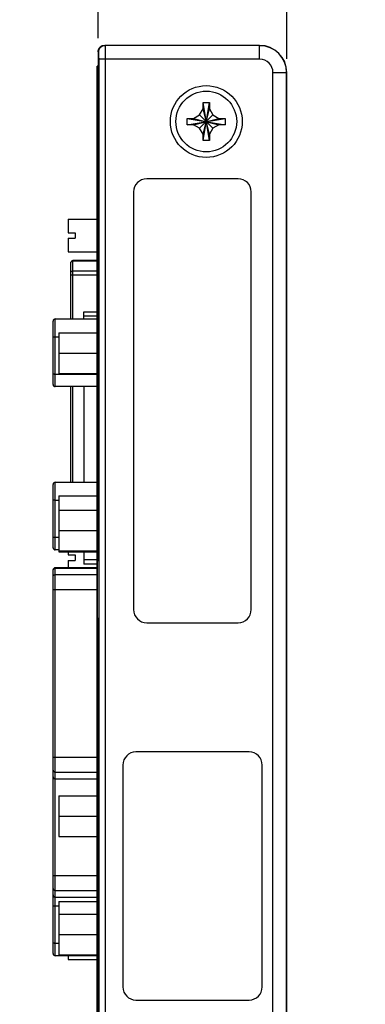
# Model space of a CAD drawing. Header units: inches. Extents: x 0 to 34, y 0 to 22.
# Tile 60 of 89: x 17.3 to 18.9, y 13 to 17.5. Entities that reach past the tile are written whole.
import ezdxf

# ---------------------------------------------------------------- set-up
doc = ezdxf.new("R2010")
doc.units = ezdxf.units.IN
doc.header["$LTSCALE"] = 1.87
doc.header["$MEASUREMENT"] = 0
doc.layers.get('0').update_dxf_attribs({"linetype": 'CONTINUOUS'})
doc.layers.add('DIMENSIONS', color=7, linetype='CONTINUOUS')
doc.styles.get("Standard").update_dxf_attribs({"font": 'txt', "width": 0.8})
doc.dimstyles.new('DIMSTYLE_2', dxfattribs={"dimtxt": 0.125, "dimasz": 0.18, "dimexe": 0.18, "dimexo": 0.0625, "dimgap": 0.09, "dimtad": 0, "dimtih": 1, "dimtoh": 1, "dimdec": 3, "dimzin": 4, "dimdsep": 46, "dimtxsty": 'STANDARD', "dimblk": '_FILLED', "dimblk1": '_FILLED', "dimblk2": '_FILLED', "dimcen": 0.09, "dimadec": 0, "dimazin": 0, "dimtp": 0.001, "dimtm": 0.001, "dimtfac": 1, "dimtdec": 3, "dimtofl": 0, "dimtmove": 0, "dimatfit": 3, "dimldrblk": '_FILLED', "dimfxl": 1, "dimtolj": 1, "dimtzin": 4, "dimarcsym": 0})

# ---------------------------------------------------------------- blocks, each defined once
blk = doc.blocks.new('_FILLED')
at = {"color": 0, "linetype": 'BYBLOCK'}
blk.add_solid([(0, 0), (-1, 0.174), (-1, -0.174)], dxfattribs=at)
blk = doc.blocks.new('*D27')
at = {"layer": 'DIMENSIONS', "color": 2, "linetype": 'CONTINUOUS'}
for p, q in [((17.6835, 17.4111), (17.6835, 18.2536)), ((18.55, 17.3161), (18.55, 18.2536)), ((17.6835, 18.1286), (17.3235, 18.1286)), ((18.55, 18.1286), (18.91, 18.1286))]:
    blk.add_line(p, q, dxfattribs=at)
at = {"layer": 'DIMENSIONS', "color": 2, "linetype": 'CONTINUOUS', "xscale": 0.18, "yscale": 0.18, "zscale": 0.18}
blk.add_blockref('_FILLED', (17.6835, 18.1286), dxfattribs=at)
at = {"layer": 'DIMENSIONS', "color": 2, "linetype": 'CONTINUOUS', "xscale": 0.18, "yscale": 0.18, "zscale": 0.18, "rotation": 180}
blk.add_blockref('_FILLED', (18.55, 18.1286), dxfattribs=at)
at = {"layer": 'DIMENSIONS', "color": 2, "linetype": 'CONTINUOUS', "width": 0.8}
for s, p in [('.867', (17.7542, 18.0661)), ('[', (17.7542, 17.8786)), (']', (18.3542, 17.8786)), ('22.01', (17.8542, 17.8786))]:
    blk.add_text(s, height=0.125, dxfattribs=at).set_placement(p)

msp = doc.modelspace()

# ---------------------------------------------------------------- linework, layer by layer
at = {"color": 7, "linetype": 'CONTINUOUS'}
for p, q in [((17.7135, 17.3786), (17.7149, 17.3773)), ((18.425, 17.3786), (17.7135, 17.3786)), ((18.425, 17.3773), (17.7149, 17.3773)), ((18.425, 17.3148), (18.425, 17.3786)), ((17.6835, 17.3487), (17.6835, 15.0136)), ((17.6835, 17.3487), (17.6849, 17.3473)), ((17.686, 17.3148), (17.686, 12.4425)), ((18.425, 17.3148), (17.686, 17.3148)), ((17.7159, 17.3148), (17.7159, 12.4425)), ((17.6795, 12.4736), (17.6795, 17.2836)), ((17.6835, 17.2836), (17.6795, 17.2836)), ((18.4861, 12.5036), (18.4861, 17.2536)), ((18.4861, 17.2536), (18.55, 17.2536)), ((18.5486, 12.5036), (18.5486, 17.2536)), ((18.55, 12.5036), (18.55, 17.2536)), ((18.1655, 16.9416), (18.1945, 17.1156)), ((18.1655, 17.0866), (18.1655, 17.1156)), ((18.1945, 16.9416), (18.1655, 17.1156)), ((18.1655, 17.1156), (18.1945, 17.1156)), ((18.1945, 17.1156), (18.1945, 17.0866)), ((18.1496, 17.0591), (18.1655, 17.0866)), ((18.1655, 16.9706), (18.1945, 17.0866)), ((18.1945, 16.9706), (18.1655, 17.0866)), ((18.1945, 17.0866), (18.2104, 17.0591)), ((18.093, 17.0141), (18.093, 17.0431)), ((18.093, 17.0141), (18.267, 17.0431)), ((18.093, 17.0431), (18.122, 17.0431)), ((18.093, 17.0431), (18.267, 17.0141)), ((18.122, 17.0141), (18.093, 17.0141)), ((18.122, 17.0431), (18.1496, 17.0591)), ((18.122, 17.0141), (18.238, 17.0431)), ((18.122, 17.0431), (18.238, 17.0141)), ((18.1496, 16.9982), (18.122, 17.0141)), ((18.1496, 16.9982), (18.2104, 17.0591)), ((18.2104, 16.9982), (18.1496, 17.0591)), ((18.2104, 17.0591), (18.238, 17.0431)), ((18.238, 17.0141), (18.2104, 16.9982)), ((18.238, 17.0431), (18.267, 17.0431)), ((18.267, 17.0141), (18.238, 17.0141)), ((18.267, 17.0431), (18.267, 17.0141)), ((18.1655, 16.9706), (18.1496, 16.9982)), ((18.1655, 16.9416), (18.1655, 16.9706)), ((18.2104, 16.9982), (18.1945, 16.9706)), ((18.1945, 16.9706), (18.1945, 16.9416)), ((18.1945, 16.9416), (18.1655, 16.9416)), ((18.3265, 16.7653), (17.9065, 16.7653)), ((17.8465, 16.7053), (17.8465, 14.7853)), ((18.3865, 14.7853), (18.3865, 16.7053)), ((17.5452, 16.5794), (17.5452, 16.5174)), ((17.5452, 16.5794), (17.6795, 16.5794)), ((17.5452, 16.5174), (17.5787, 16.5174)), ((17.5787, 16.5174), (17.5787, 16.4918)), ((17.5452, 16.4918), (17.5452, 16.4298)), ((17.5452, 16.4918), (17.5787, 16.4918)), ((17.5452, 16.4298), (17.6795, 16.4298)), ((17.5587, 16.1212), (17.5587, 16.3812)), ((17.5666, 16.1212), (17.5666, 16.3892)), ((17.6795, 16.3892), (17.5666, 16.3892)), ((17.6795, 16.3874), (17.5666, 16.3874)), ((17.6795, 16.3415), (17.5666, 16.3415)), ((17.5587, 16.3236), (17.6795, 16.3236)), ((17.477, 15.8201), (17.477, 16.1112)), ((17.487, 15.8101), (17.487, 16.1212)), ((17.487, 16.1212), (17.6795, 16.1212)), ((17.6178, 16.1212), (17.6178, 16.1536)), ((17.6178, 16.1536), (17.6795, 16.1536)), ((17.6795, 16.134), (17.6178, 16.134)), ((17.487, 16.039), (17.5025, 16.039)), ((17.5025, 16.0581), (17.5025, 15.8711)), ((17.5025, 16.0581), (17.6795, 16.0581)), ((17.5025, 15.9646), (17.6795, 15.9646)), ((17.487, 15.868), (17.6795, 15.868)), ((17.5025, 15.8711), (17.6795, 15.8711)), ((17.6795, 15.8101), (17.487, 15.8101)), ((17.5587, 15.3712), (17.5587, 15.8101)), ((17.5666, 15.3712), (17.5666, 15.8101)), ((17.6178, 15.8101), (17.6178, 15.3712)), ((17.477, 15.0701), (17.477, 15.3612)), ((17.487, 15.0601), (17.487, 15.3712)), ((17.487, 15.3712), (17.6795, 15.3712)), ((17.5025, 15.3081), (17.5025, 15.0511)), ((17.5025, 15.3081), (17.6795, 15.3081)), ((17.487, 15.289), (17.5025, 15.289)), ((17.5025, 15.2421), (17.6795, 15.2421)), ((17.487, 15.118), (17.5025, 15.118)), ((17.5025, 15.1486), (17.6795, 15.1486)), ((17.5025, 15.0601), (17.487, 15.0601)), ((17.5025, 15.0551), (17.6795, 15.0551)), ((17.5025, 15.0511), (17.6795, 15.0511)), ((17.5452, 15.0511), (17.5452, 15.0374)), ((17.5452, 15.0374), (17.5787, 15.0374)), ((17.5787, 15.0374), (17.5787, 15.0118)), ((17.6178, 15.0511), (17.6178, 14.9946)), ((17.6835, 15.0386), (17.6795, 15.0386)), ((17.5452, 15.0118), (17.5452, 14.9776)), ((17.5452, 15.0118), (17.5787, 15.0118)), ((17.6795, 15.0143), (17.6178, 15.0143)), ((17.6795, 14.9946), (17.6178, 14.9946)), ((17.6835, 15.0136), (17.6807, 15.0094)), ((17.6807, 14.7478), (17.6807, 15.0094)), ((17.477, 13.2051), (17.477, 14.9676)), ((17.487, 13.1951), (17.487, 14.9776)), ((17.6795, 14.9776), (17.487, 14.9776)), ((17.487, 14.9766), (17.6795, 14.9766)), ((17.487, 14.9464), (17.6795, 14.9464)), ((17.477, 14.8775), (17.6795, 14.8775)), ((17.6835, 14.7186), (17.6795, 14.7186)), ((17.6835, 14.7436), (17.6807, 14.7478)), ((17.6835, 14.7436), (17.6835, 12.4086)), ((17.9065, 14.7253), (18.3265, 14.7253)), ((18.377, 14.1313), (17.857, 14.1313)), ((17.477, 14.1068), (17.6795, 14.1068)), ((17.487, 14.0379), (17.6795, 14.0379)), ((17.797, 14.0713), (17.797, 13.0513)), ((18.437, 13.0513), (18.437, 14.0713)), ((17.487, 14.0077), (17.6795, 14.0077)), ((17.6795, 14.0066), (17.487, 14.0066)), ((17.5025, 13.9301), (17.6795, 13.9301)), ((17.5025, 13.9301), (17.5025, 13.7431)), ((17.5025, 13.8366), (17.6795, 13.8366)), ((17.5025, 13.7431), (17.6795, 13.7431)), ((17.477, 13.5633), (17.6795, 13.5633)), ((17.487, 13.4944), (17.6795, 13.4944)), ((17.487, 13.4642), (17.6795, 13.4642)), ((17.6795, 13.4631), (17.487, 13.4631)), ((17.5025, 13.4441), (17.6795, 13.4441)), ((17.5025, 13.4441), (17.5025, 13.1991)), ((17.487, 13.424), (17.5025, 13.424)), ((17.5025, 13.3861), (17.6795, 13.3861)), ((17.5025, 13.2926), (17.6795, 13.2926)), ((17.487, 13.253), (17.5025, 13.253)), ((17.6795, 13.1951), (17.487, 13.1951)), ((17.5025, 13.1991), (17.6795, 13.1991)), ((17.5452, 13.1951), (17.5452, 13.1778)), ((17.5452, 13.1778), (17.6795, 13.1778)), ((17.857, 12.9913), (18.377, 12.9913))]:
    msp.add_line(p, q, dxfattribs=at)
for radius in [0.165, 0.1395]:
    msp.add_circle((18.18, 17.0286), radius, dxfattribs=at)
for centre, radius, start, end in [((17.7135, 17.3486), 0.03, 90, 180), ((18.425, 17.2536), 0.125, 0, 90), ((18.425, 17.2536), 0.1236, 0, 90), ((18.425, 17.2536), 0.0612, 0, 90), ((17.9065, 16.7053), 0.06, 90, 180), ((18.3265, 16.7053), 0.06, 0, 90), ((17.5666, 16.3813), 0.00787, 90, 180), ((17.487, 16.1112), 0.01, 90, 180), ((17.487, 15.8201), 0.01, 180, 270), ((17.487, 15.3612), 0.01, 90, 180), ((17.487, 15.0701), 0.01, 180, 270), ((17.487, 14.9676), 0.01, 90, 180), ((17.9065, 14.7853), 0.06, 180, 270), ((18.3265, 14.7853), 0.06, 270, 360), ((17.857, 14.0713), 0.06, 90, 180), ((18.377, 14.0713), 0.06, 0, 90), ((17.487, 14.0166), 0.01, 180, 270), ((17.487, 13.4731), 0.01, 180.0003, 270), ((17.487, 13.2051), 0.01, 180, 270), ((17.857, 13.0513), 0.06, 180, 270), ((18.377, 13.0513), 0.06, 270, 360)]:
    msp.add_arc(centre, radius, start, end, dxfattribs=at)
for points, knots in [([(17.6835, 17.3487), (17.6835, 17.3506), (17.6839, 17.3545), (17.6856, 17.3602), (17.6884, 17.3654), (17.6921, 17.37), (17.6967, 17.3738), (17.7019, 17.3765), (17.7076, 17.3783), (17.7115, 17.3786), (17.7135, 17.3786)], [0, 0, 0, 0, 0.125, 0.249999, 0.375, 0.500001, 0.625001, 0.750001, 0.875, 1, 1, 1, 1]), ([(17.7149, 17.3773), (17.711, 17.3773), (17.7031, 17.3757), (17.6931, 17.369), (17.6864, 17.359), (17.6849, 17.3512), (17.6849, 17.3473)], [0, 0, 0, 0, 0.249966, 0.50001, 0.750049, 1, 1, 1, 1]), ([(17.7149, 17.3773), (17.7153, 17.3765), (17.715, 17.3733), (17.7156, 17.3671), (17.7156, 17.3572), (17.7158, 17.3448), (17.7159, 17.3303), (17.7159, 17.3201), (17.7159, 17.3148)], [0, 0, 0, 0, 0.041678, 0.145645, 0.305205, 0.509997, 0.746741, 1, 1, 1, 1]), ([(17.6849, 17.3473), (17.6852, 17.347), (17.6851, 17.3451), (17.6856, 17.342), (17.6856, 17.3368), (17.6859, 17.3304), (17.6859, 17.3228), (17.686, 17.3175), (17.686, 17.3148)], [0, 0, 0, 0, 0.041867, 0.145927, 0.305946, 0.511351, 0.748458, 1, 1, 1, 1]), ([(17.5587, 16.3802), (17.5587, 16.3812), (17.5591, 16.3831), (17.5609, 16.3854), (17.5635, 16.387), (17.5656, 16.3874), (17.5666, 16.3874)], [0, 0, 0, 0, 0.238549, 0.483962, 0.738763, 1, 1, 1, 1]), ([(17.5587, 16.3343), (17.5587, 16.3353), (17.5591, 16.3372), (17.5609, 16.3395), (17.5635, 16.3411), (17.5656, 16.3415), (17.5666, 16.3415)], [0, 0, 0, 0, 0.23855, 0.483962, 0.738763, 1, 1, 1, 1]), ([(17.477, 16.0407), (17.477, 16.0404), (17.4783, 16.0398), (17.4802, 16.0394), (17.4834, 16.0391), (17.4857, 16.039), (17.487, 16.039)], [0, 0, 0, 0, 0.097672, 0.31417, 0.629868, 1, 1, 1, 1]), ([(17.477, 15.8697), (17.477, 15.8694), (17.4783, 15.8688), (17.4802, 15.8684), (17.4834, 15.8681), (17.4857, 15.868), (17.487, 15.868)], [0, 0, 0, 0, 0.097673, 0.314171, 0.629869, 1, 1, 1, 1]), ([(17.477, 15.2907), (17.477, 15.2904), (17.4783, 15.2898), (17.4802, 15.2894), (17.4834, 15.2891), (17.4857, 15.289), (17.487, 15.289)], [0, 0, 0, 0, 0.097672, 0.31417, 0.629868, 1, 1, 1, 1]), ([(17.477, 15.1197), (17.477, 15.1194), (17.4783, 15.1188), (17.4802, 15.1184), (17.4834, 15.1181), (17.4857, 15.118), (17.487, 15.118)], [0, 0, 0, 0, 0.097673, 0.314171, 0.629869, 1, 1, 1, 1]), ([(17.477, 14.9676), (17.4771, 14.9686), (17.4777, 14.9709), (17.4797, 14.9739), (17.4831, 14.9761), (17.4857, 14.9766), (17.487, 14.9766)], [0, 0, 0, 0, 0.202923, 0.467216, 0.733061, 1, 1, 1, 1]), ([(17.477, 14.9366), (17.477, 14.9379), (17.4775, 14.9405), (17.4797, 14.9437), (17.4831, 14.9459), (17.4857, 14.9464), (17.487, 14.9464)], [0, 0, 0, 0, 0.24823, 0.4975, 0.748235, 1, 1, 1, 1]), ([(17.477, 14.0477), (17.477, 14.0464), (17.4775, 14.0438), (17.4797, 14.0406), (17.4831, 14.0384), (17.4857, 14.0379), (17.487, 14.0379)], [0, 0, 0, 0, 0.248228, 0.497498, 0.748234, 1, 1, 1, 1]), ([(17.477, 14.0167), (17.4771, 14.0157), (17.4777, 14.0134), (17.4797, 14.0104), (17.4831, 14.0082), (17.4857, 14.0077), (17.487, 14.0077)], [0, 0, 0, 0, 0.202944, 0.46723, 0.733069, 1, 1, 1, 1]), ([(17.477, 13.5042), (17.477, 13.5029), (17.4775, 13.5003), (17.4797, 13.4971), (17.4831, 13.4949), (17.4857, 13.4944), (17.487, 13.4944)], [0, 0, 0, 0, 0.248228, 0.497498, 0.748234, 1, 1, 1, 1]), ([(17.477, 13.4732), (17.4771, 13.4722), (17.4777, 13.4699), (17.4797, 13.4669), (17.4831, 13.4647), (17.4857, 13.4642), (17.487, 13.4642)], [0, 0, 0, 0, 0.202493, 0.466928, 0.732918, 1, 1, 1, 1]), ([(17.477, 13.4257), (17.477, 13.4254), (17.4783, 13.4248), (17.4802, 13.4244), (17.4834, 13.4241), (17.4857, 13.424), (17.487, 13.424)], [0, 0, 0, 0, 0.097669, 0.314162, 0.629862, 1, 1, 1, 1]), ([(17.477, 13.2547), (17.477, 13.2544), (17.4783, 13.2538), (17.4802, 13.2534), (17.4834, 13.2531), (17.4857, 13.253), (17.487, 13.253)], [0, 0, 0, 0, 0.097673, 0.314171, 0.629869, 1, 1, 1, 1])]:
    msp.add_open_spline(points, degree=3, knots=knots, dxfattribs=at)
for points in [[(17.477, 14.9667), (17.477, 14.967), (17.477, 14.9673), (17.477, 14.9676)], [(17.477, 14.0176), (17.477, 14.0173), (17.477, 14.017), (17.477, 14.0167)], [(17.477, 13.4741), (17.477, 13.4738), (17.477, 13.4735), (17.477, 13.4732)]]:
    msp.add_open_spline(points, degree=3, dxfattribs=at)

# ---------------------------------------------------------------- dimensions: what is measured, and where the dimension line sits
at = {"layer": 'DIMENSIONS', "color": 2, "linetype": 'CONTINUOUS'}
dim = msp.add_linear_dim(base=(18.5499840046, 18.1286413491), p1=(17.6834840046, 17.4111413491), p2=(18.5499840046, 17.3161413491), dimstyle='DIMSTYLE_2', dxfattribs=at)
dim.commit()
dim.dimension.update_dxf_attribs({"geometry": '*D27', "text_midpoint": (18.1041515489, 18.0348913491), "dimtype": 160})

doc.saveas('drawing.dxf')
